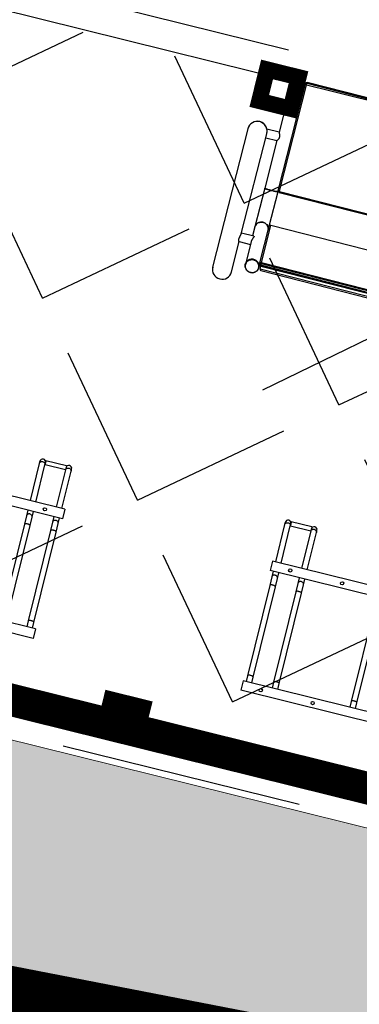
# Model space of a CAD drawing. Extents: x 88043 to 202646, y -79156 to -1177.
# Tile 25 of 54: x 155809 to 155913, y -38182 to -37878. Entities that reach past the tile are written whole.
import ezdxf

# ---------------------------------------------------------------- set-up
doc = ezdxf.new("R2010")
doc.units = ezdxf.units.DM
doc.header["$MEASUREMENT"] = 0
doc.linetypes.add('4004', pattern=[4, 3, -1])
doc.linetypes.add('DASHED2', pattern=[0.375, 0.25, -0.125])
doc.layers.get('0').update_dxf_attribs({"color": 11})
doc.layers.add('area', color=6, linetype='Continuous', plot=False)
for name, color, linetype in [('Budynki', 1, 'Continuous'), ('ci', 9, 'Continuous'), ('dim', 40, 'Continuous'), ('DROGI', 6, 'Continuous'), ('PROJEKTY', 1, 'Continuous')]:
    doc.layers.add(name, color=color, linetype=linetype)
doc.layers.add('sc', color=4, linetype='Continuous', lineweight=30)
doc.layers.add('ZIELEN', color=82, linetype='Continuous', lineweight=0)
doc.styles.add('romans', font='romans.shx', dxfattribs={"width": 0.8})
doc.dimstyles.new('SS', dxfattribs={"dimscale": 0.8, "dimtxt": 100, "dimasz": 40, "dimexe": 30, "dimexo": 200, "dimgap": 50, "dimtad": 1, "dimlfac": 0.01, "dimrnd": 0.01, "dimzin": 4, "dimdsep": 46, "dimtxsty": 'romans', "dimblk": 'ARCHTICK', "dimcen": 50, "dimclrd": 256, "dimclre": 256, "dimclrt": 3, "dimadec": 0, "dimazin": 0, "dimtfac": 1.2, "dimtmove": 2, "dimatfit": 3, "dimldrblk": 'ARCHTICK', "dimfxl": 1, "dimtolj": 1, "dimarcsym": 0})

# ---------------------------------------------------------------- blocks, each defined once
blk = doc.blocks.new('mroczocza')
at = {"layer": 'DROGI', "color": 8, "linetype": '4004'}
blk.add_line((63.35, -25.5, 153.681), (17.89, -14.23, 154.771), dxfattribs=at)
blk = doc.blocks.new('_ArchTick')
at = {"color": 0, "linetype": 'ByBlock', "const_width": 0.15}
blk.add_lwpolyline([(-0.5, -0.5), (0.5, 0.5)], dxfattribs=at)
blk = doc.blocks.new('*D41')
at = {"layer": 'Defpoints', "color": 0, "transparency": 16777216}
for p in [(155503.68, -37738.1), (155488.75, -37798.3), (156491.66, -38049.96)]:
    blk.add_point(p, dxfattribs=at)
at = {"layer": 'dim', "lineweight": -2, "transparency": 16777216}
for p, q in [((155527.25, -37643), (155509.45, -37714.8)), ((156507.29, -37986.9), (155503.68, -37738.1)), ((156530.16, -37894.66), (156513.07, -37963.6))]:
    blk.add_line(p, q, dxfattribs=at)
at = {"layer": 'dim', "lineweight": -2, "transparency": 16777216, "xscale": 32, "yscale": 32, "zscale": 32}
for p, rotation in [((155503.68, -37738.1), 166.0767433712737), ((156507.29, -37986.9), 346.0767433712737)]:
    blk.add_blockref('_ArchTick', p, dxfattribs=dict(at, rotation=rotation))
at = {"layer": 'dim', "color": 3, "transparency": 16777216, "insert": (156024.73, -37784.85), "char_height": 80, "attachment_point": 5, "rotation": 346.0767, "style": 'romans'}
blk.add_mtext('\\A1;10.34', dxfattribs=at)
blk = doc.blocks.new('st5')
at = {"color": 7, "linetype": 'Continuous', "lineweight": 25}
for p, q in [((-144, -3), (-144, 0)), ((-144, 0), (0, 0)), ((-144, -3), (0, -3)), ((-143.05, -3), (-143.05, -4.86)), ((-141.25, -4.86), (-141.25, -3)), ((-35.75, -3), (-35.75, -4.86)), ((-33.95, -4.86), (-33.95, -3)), ((-11.05, -3), (-11.05, -4.86)), ((-9.25, -4.86), (-9.25, -3)), ((-2.75, -3), (-2.75, -4.86)), ((-0.95, -4.86), (-0.95, -3)), ((0, -3), (0, 0)), ((-143.05, -4.86), (-143.05, -33.53)), ((-141.25, -33.53), (-141.25, -4.86)), ((-134.75, -4.86), (-134.75, -33.53)), ((-132.95, -33.53), (-132.95, -4.86)), ((-35.75, -4.86), (-35.75, -34.26)), ((-33.95, -34.26), (-33.95, -4.86)), ((-11.05, -4.86), (-11.05, -33.53)), ((-9.25, -33.53), (-9.25, -4.86)), ((-2.75, -4.86), (-2.75, -33.53)), ((-0.95, -33.53), (-0.95, -4.86)), ((-143.05, -33.53), (-143.05, -36.2)), ((-143.05, -36.2), (-143.05, -38)), ((-141.25, -36.2), (-141.25, -33.53)), ((-141.25, -38), (-141.25, -36.2)), ((-134.75, -33.53), (-134.75, -36.2)), ((-134.75, -36.2), (-134.75, -38)), ((-132.95, -36.2), (-132.95, -33.53)), ((-132.95, -38), (-132.95, -36.2)), ((-11.05, -33.53), (-11.05, -36.2)), ((-11.05, -36.2), (-11.05, -38)), ((-9.25, -36.2), (-9.25, -33.53)), ((-9.25, -38), (-9.25, -36.2)), ((-2.75, -33.53), (-2.75, -36.2)), ((-2.75, -36.2), (-2.75, -38)), ((-0.95, -36.2), (-0.95, -33.53)), ((-0.95, -38), (-0.95, -36.2)), ((-144, -41), (-144, -38)), ((-144, -38), (0, -38)), ((0, -41), (0, -38)), ((-144, -41), (0, -41)), ((-143.05, -41), (-143.05, -52.82)), ((-141.25, -52.82), (-141.25, -41)), ((-134.75, -41), (-134.75, -52.82)), ((-132.95, -52.82), (-132.95, -41)), ((-11.05, -41), (-11.05, -52.82)), ((-9.25, -52.82), (-9.25, -41)), ((-2.75, -41), (-2.75, -52.82)), ((-0.95, -52.82), (-0.95, -41)), ((-143.05, -52.82), (-143.05, -53.5)), ((-141.25, -53.29), (-141.25, -52.82)), ((-134.75, -52.9), (-141.25, -52.9)), ((-141.25, -54.1), (-141.25, -53.29)), ((-141.25, -54.1), (-134.75, -54.1)), ((-134.75, -52.82), (-134.75, -53.29)), ((-134.75, -54.1), (-134.75, -53.29)), ((-132.95, -53.5), (-132.95, -52.82)), ((-11.05, -52.82), (-11.05, -53.5)), ((-9.25, -53.29), (-9.25, -52.82)), ((-2.75, -52.9), (-9.25, -52.9)), ((-9.25, -54.1), (-9.25, -53.29)), ((-9.25, -54.1), (-2.75, -54.1)), ((-2.75, -52.82), (-2.75, -53.29)), ((-2.75, -54.1), (-2.75, -53.29)), ((-0.95, -53.5), (-0.95, -52.82))]:
    blk.add_line(p, q, dxfattribs=at)
at = {"color": 8, "linetype": 'Continuous', "lineweight": 25, "flags": 128}
for points in [[(-143.05, -4.86), (-143.03, -4.92), (-142.98, -4.98), (-142.89, -5.03), (-142.77, -5.08), (-142.63, -5.12), (-142.46, -5.14), (-142.29, -5.16), (-142.1, -5.16), (-141.92, -5.15), (-141.75, -5.13), (-141.6, -5.1), (-141.47, -5.06), (-141.36, -5.01), (-141.29, -4.95), (-141.25, -4.89), (-141.25, -4.86)], [(-35.75, -4.86), (-35.73, -4.92), (-35.68, -4.98), (-35.59, -5.03), (-35.47, -5.08), (-35.33, -5.12), (-35.16, -5.14), (-34.99, -5.16), (-34.8, -5.16), (-34.62, -5.15), (-34.45, -5.13), (-34.3, -5.1), (-34.17, -5.06), (-34.06, -5.01), (-33.99, -4.95), (-33.95, -4.89), (-33.95, -4.86)], [(-11.05, -4.86), (-11.03, -4.92), (-10.98, -4.98), (-10.89, -5.03), (-10.77, -5.08), (-10.63, -5.12), (-10.46, -5.14), (-10.29, -5.16), (-10.1, -5.16), (-9.92, -5.15), (-9.75, -5.13), (-9.6, -5.1), (-9.47, -5.06), (-9.36, -5.01), (-9.29, -4.95), (-9.25, -4.89), (-9.25, -4.86)], [(-2.75, -4.86), (-2.73, -4.92), (-2.68, -4.98), (-2.59, -5.03), (-2.47, -5.08), (-2.33, -5.12), (-2.16, -5.14), (-1.99, -5.16), (-1.8, -5.16), (-1.62, -5.15), (-1.45, -5.13), (-1.3, -5.1), (-1.17, -5.06), (-1.06, -5.01), (-0.99, -4.95), (-0.95, -4.89), (-0.95, -4.86)], [(-143.05, -33.53), (-143.03, -33.59), (-142.98, -33.65), (-142.89, -33.7), (-142.77, -33.75), (-142.63, -33.79), (-142.46, -33.82), (-142.29, -33.83), (-142.1, -33.84), (-141.92, -33.83), (-141.75, -33.81), (-141.6, -33.77), (-141.47, -33.73), (-141.36, -33.68), (-141.29, -33.62), (-141.25, -33.56), (-141.25, -33.53)], [(-143.05, -36.2), (-143.03, -36.36), (-142.98, -36.51), (-142.89, -36.65), (-142.77, -36.77), (-142.63, -36.86), (-142.46, -36.93), (-142.29, -36.97), (-142.1, -36.98), (-141.92, -36.96), (-141.75, -36.9), (-141.6, -36.82), (-141.47, -36.71), (-141.36, -36.58), (-141.29, -36.43), (-141.25, -36.28), (-141.25, -36.2)], [(-134.75, -33.53), (-134.73, -33.59), (-134.68, -33.65), (-134.59, -33.7), (-134.47, -33.75), (-134.33, -33.79), (-134.16, -33.82), (-133.99, -33.83), (-133.8, -33.84), (-133.62, -33.83), (-133.45, -33.81), (-133.3, -33.77), (-133.17, -33.73), (-133.06, -33.68), (-132.99, -33.62), (-132.95, -33.56), (-132.95, -33.53)], [(-134.75, -36.2), (-134.73, -36.36), (-134.68, -36.51), (-134.59, -36.65), (-134.47, -36.77), (-134.33, -36.86), (-134.16, -36.93), (-133.99, -36.97), (-133.8, -36.98), (-133.62, -36.96), (-133.45, -36.9), (-133.3, -36.82), (-133.17, -36.71), (-133.06, -36.58), (-132.99, -36.43), (-132.95, -36.28), (-132.95, -36.2)], [(-11.05, -33.53), (-11.03, -33.59), (-10.98, -33.65), (-10.89, -33.7), (-10.77, -33.75), (-10.63, -33.79), (-10.46, -33.82), (-10.29, -33.83), (-10.1, -33.84), (-9.92, -33.83), (-9.75, -33.81), (-9.6, -33.77), (-9.47, -33.73), (-9.36, -33.68), (-9.29, -33.62), (-9.25, -33.56), (-9.25, -33.53)], [(-11.05, -36.2), (-11.03, -36.36), (-10.98, -36.51), (-10.89, -36.65), (-10.77, -36.77), (-10.63, -36.86), (-10.46, -36.93), (-10.29, -36.97), (-10.1, -36.98), (-9.92, -36.96), (-9.75, -36.9), (-9.6, -36.82), (-9.47, -36.71), (-9.36, -36.58), (-9.29, -36.43), (-9.25, -36.28), (-9.25, -36.2)], [(-2.75, -33.53), (-2.73, -33.59), (-2.68, -33.65), (-2.59, -33.7), (-2.47, -33.75), (-2.33, -33.79), (-2.16, -33.82), (-1.99, -33.83), (-1.8, -33.84), (-1.62, -33.83), (-1.45, -33.81), (-1.3, -33.77), (-1.17, -33.73), (-1.06, -33.68), (-0.99, -33.62), (-0.95, -33.56), (-0.95, -33.53)], [(-2.75, -36.2), (-2.73, -36.36), (-2.68, -36.51), (-2.59, -36.65), (-2.47, -36.77), (-2.33, -36.86), (-2.16, -36.93), (-1.99, -36.97), (-1.8, -36.98), (-1.62, -36.96), (-1.45, -36.9), (-1.3, -36.82), (-1.17, -36.71), (-1.06, -36.58), (-0.99, -36.43), (-0.95, -36.28), (-0.95, -36.2)], [(-141.25, -52.82), (-141.25, -52.9), (-141.29, -53.05), (-141.36, -53.19), (-141.47, -53.32), (-141.6, -53.43), (-141.75, -53.52), (-141.92, -53.57), (-142.1, -53.6), (-142.29, -53.59), (-142.46, -53.55), (-142.63, -53.48), (-142.77, -53.38), (-142.89, -53.26), (-142.98, -53.12), (-143.03, -52.97), (-143.05, -52.82)], [(-132.95, -52.82), (-132.95, -52.9), (-132.99, -53.05), (-133.06, -53.19), (-133.17, -53.32), (-133.3, -53.43), (-133.45, -53.52), (-133.62, -53.57), (-133.8, -53.6), (-133.99, -53.59), (-134.16, -53.55), (-134.33, -53.48), (-134.47, -53.38), (-134.59, -53.26), (-134.68, -53.12), (-134.73, -52.97), (-134.75, -52.82)], [(-9.25, -52.82), (-9.25, -52.9), (-9.29, -53.05), (-9.36, -53.19), (-9.47, -53.32), (-9.6, -53.43), (-9.75, -53.52), (-9.92, -53.57), (-10.1, -53.6), (-10.29, -53.59), (-10.46, -53.55), (-10.63, -53.48), (-10.77, -53.38), (-10.89, -53.26), (-10.98, -53.12), (-11.03, -52.97), (-11.05, -52.82)], [(-0.95, -52.82), (-0.95, -52.9), (-0.99, -53.05), (-1.06, -53.19), (-1.17, -53.32), (-1.3, -53.43), (-1.45, -53.52), (-1.62, -53.57), (-1.8, -53.6), (-1.99, -53.59), (-2.16, -53.55), (-2.33, -53.48), (-2.47, -53.38), (-2.59, -53.26), (-2.68, -53.12), (-2.73, -52.97), (-2.75, -52.82)]]:
    blk.add_lwpolyline(points, dxfattribs=at)
at = {"color": 7, "linetype": 'Continuous', "lineweight": 25}
for centre in [(-22.5, -1.5), (-6, -1.5), (-138, -39.5), (-22.5, -39.5), (-6, -39.5)]:
    blk.add_circle(centre, 0.5, dxfattribs=at)
for centre in [(-142.15, -53.5), (-133.85, -53.5), (-10.15, -53.5), (-1.85, -53.5)]:
    blk.add_arc(centre, 0.9, 180, 0, dxfattribs=at)
blk = doc.blocks.new('wiata 25st')
at = {"layer": 'sc', "linetype": 'DASHED2', "ltscale": 300}
blk.add_lwpolyline([(0, 215), (1034, 215), (1034, -10), (0, -10)], close=True, dxfattribs=at)
at = {"layer": 'sc', "ltscale": 300, "const_width": 10}
for points in [[(0, 205), (0, 0), (1034, 0)], [(415, 0), (410, 0), (410, 5), (415, 5), (415, 0)]]:
    blk.add_lwpolyline(points, dxfattribs=at)
blk.add_lwpolyline([(415, 200), (410, 200), (410, 205), (415, 205)], close=True, dxfattribs=at)
at = {"layer": 'sc', "linetype": 'DASHED2', "ltscale": 300, "rotation": 180.0503022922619}
for p in [(235.55, 19.87), (445.55, 19.87)]:
    blk.add_blockref('st5', p, dxfattribs=at)
blk = doc.blocks.new('lawka')
at = {"linetype": 'Continuous', "lineweight": 25}
for p, q in [((116.05, 132.95), (-11.95, 41.01)), ((-11.93, 40.98), (116.08, 132.92)), ((116.26, 132.66), (-11.75, 40.73)), ((98.83, 120.58), (-11.95, 41.01)), ((8.25, 12.88), (136.26, 104.81)), ((8.41, 12.66), (136.74, 104.83)), ((142.89, 96.26), (14.56, 4.1)), ((142.58, 96.02), (14.57, 4.08)), ((21.44, -5.48), (149.44, 86.45)), ((149.66, 86.15), (21.65, -5.78)), ((21.88, -6.1), (149.89, 85.83)), ((21.99, -6.26), (149.84, 85.56)), ((150.46, 85.72), (22.25, -6.35)), ((150.99, 85), (22.78, -7.09)), ((23.25, -7.16), (151.27, 84.77)), ((-12.03, 40.43), (-12.05, 40.46)), ((7.85, 12.75), (-12.03, 40.43)), ((-11.93, 40.98), (-11.95, 41.01)), ((-11.95, 41.01), (-11.95, 41.01)), ((-11.75, 40.73), (-11.93, 40.98)), ((-11.77, 40.58), (8.1, 12.9)), ((-15.46, 37.92), (-15.22, 37.58)), ((-15.26, 37.97), (-15.28, 37.96)), ((-15.19, 37.57), (-15.01, 37.33)), ((-14.81, 37.05), (-5.82, 24.53)), ((-5.82, 24.53), (-8.95, 22.28)), ((-7.86, 21.28), (-7.9, 21.34)), ((10.65, -4.49), (-7.86, 21.29)), ((-7.14, 20.28), (-4.25, 22.35)), ((-4.25, 22.35), (4.55, 10.08)), ((-12.83, 17.87), (12.83, -17.87)), ((8, 12.55), (7.89, 12.71)), ((14.41, 3.62), (8, 12.55)), ((8.41, 12.66), (8.25, 12.88)), ((4.55, 10.08), (11.74, 0.07)), ((21.25, -5.9), (14.42, 3.6)), ((14.5, 3.99), (21.32, -5.51)), ((11.74, 0.07), (13.43, -2.27)), ((13.77, -2.03), (10.54, -4.34)), ((12.04, -6.58), (15, -4.46)), ((14.47, -3.73), (18.49, -9.32)), ((21.25, -5.9), (21.48, -6.22)), ((21.65, -5.78), (21.44, -5.48)), ((21.65, -5.78), (21.88, -6.1)), ((17.73, -14.35), (12.11, -6.53)), ((21.93, -6.85), (21.5, -6.25)), ((21.81, -6.34), (21.65, -6.45)), ((21.99, -6.26), (21.88, -6.1)), ((22.17, -7.15), (22.08, -7.03)), ((22.25, -6.35), (22.12, -6.17)), ((22.78, -7.09), (22.25, -6.35)), ((18.61, -9.52), (18.7, -9.64))]:
    blk.add_line(p, q, dxfattribs=at)
at = {"linetype": 'Continuous', "lineweight": 25, "flags": 128}
for points in [[(-12.04, 40.43), (-12.07, 40.43), (-12.14, 40.41), (-12.23, 40.37), (-12.35, 40.32), (-12.49, 40.24), (-12.65, 40.14), (-12.83, 40.03), (-13.03, 39.9), (-13.24, 39.77), (-13.46, 39.62), (-13.68, 39.46), (-13.91, 39.3), (-14.13, 39.14), (-14.34, 38.98), (-14.55, 38.82), (-14.74, 38.67), (-14.91, 38.53), (-15.07, 38.4), (-15.2, 38.28), (-15.3, 38.18), (-15.38, 38.1), (-15.43, 38.03), (-15.46, 37.99), (-15.46, 37.98)], [(-15.26, 38.01), (-15.14, 38.07), (-15, 38.15), (-14.83, 38.25), (-14.65, 38.36), (-14.45, 38.48), (-14.25, 38.62), (-14.03, 38.77), (-13.8, 38.93), (-13.58, 39.09), (-13.36, 39.25), (-13.14, 39.41), (-12.94, 39.57), (-12.75, 39.72), (-12.57, 39.86), (-12.42, 39.99), (-12.29, 40.11), (-12.18, 40.21), (-12.1, 40.29), (-12.05, 40.36), (-12.03, 40.4), (-12.03, 40.42)], [(-15.22, 37.58), (-15.19, 37.57), (-15.14, 37.58), (-15.06, 37.61), (-14.96, 37.66), (-14.83, 37.73), (-14.68, 37.81), (-14.51, 37.91), (-14.32, 38.03), (-14.12, 38.16), (-13.91, 38.3), (-13.69, 38.45), (-13.47, 38.61), (-13.25, 38.77), (-13.03, 38.93), (-12.82, 39.09), (-12.62, 39.24), (-12.43, 39.39), (-12.26, 39.53), (-12.11, 39.66), (-11.99, 39.77), (-11.89, 39.87), (-11.81, 39.95), (-11.76, 40.01), (-11.75, 40.04)], [(-11.99, 40.38), (-12, 40.38), (-12.03, 40.33), (-12.09, 40.25), (-12.18, 40.16), (-12.29, 40.06), (-12.43, 39.94), (-12.59, 39.8), (-12.77, 39.66), (-12.96, 39.51), (-13.17, 39.35), (-13.38, 39.19), (-13.6, 39.03), (-13.82, 38.87), (-14.05, 38.72), (-14.26, 38.57), (-14.47, 38.44), (-14.66, 38.31), (-14.84, 38.2), (-15, 38.11), (-15.1, 38.05)], [(-11.76, 40.05), (-11.76, 40.04), (-11.79, 39.98), (-11.85, 39.91), (-11.94, 39.82), (-12.05, 39.72), (-12.19, 39.6), (-12.35, 39.46), (-12.53, 39.32), (-12.72, 39.16), (-12.93, 39), (-13.15, 38.84), (-13.37, 38.68)], [(-12.03, 40.42), (-12.04, 40.43), (-12.04, 40.43)], [(-15.46, 37.98), (-15.45, 37.96), (-15.41, 37.96), (-15.4, 37.96)], [(-15.28, 37.96), (-15.35, 37.93), (-15.42, 37.92), (-15.45, 37.92), (-15.46, 37.92)], [(-15.4, 37.96), (-15.35, 37.98), (-15.26, 38.01)], [(-15.1, 38.05), (-15.14, 38.03), (-15.26, 37.97)], [(-13.37, 38.68), (-13.6, 38.52), (-13.82, 38.36), (-14.04, 38.22), (-14.25, 38.08), (-14.44, 37.96), (-14.62, 37.85), (-14.78, 37.76), (-14.92, 37.68), (-15.03, 37.63), (-15.12, 37.6), (-15.17, 37.58), (-15.2, 37.59)], [(4.55, 10.08), (4.58, 10.07), (4.64, 10.08), (4.73, 10.12), (4.84, 10.17), (4.98, 10.25), (5.14, 10.34), (5.31, 10.45), (5.51, 10.57), (5.72, 10.71), (5.93, 10.85), (6.16, 11.01), (6.38, 11.17), (6.61, 11.33), (6.83, 11.49), (7.03, 11.65), (7.23, 11.81), (7.41, 11.95), (7.57, 12.09), (7.71, 12.21), (7.82, 12.31), (7.91, 12.4), (7.97, 12.47), (8, 12.52), (8, 12.55), (8, 12.55)], [(8, 12.55), (8, 12.52), (7.97, 12.47), (7.91, 12.4), (7.82, 12.31), (7.71, 12.21), (7.57, 12.09), (7.41, 11.95), (7.23, 11.81), (7.03, 11.65), (6.83, 11.49), (6.61, 11.33), (6.38, 11.17)], [(6.38, 11.17), (6.16, 11.01), (5.93, 10.85), (5.72, 10.71), (5.51, 10.57), (5.31, 10.45), (5.14, 10.34), (4.98, 10.25), (4.84, 10.17), (4.73, 10.12), (4.64, 10.08), (4.58, 10.07), (4.55, 10.08)], [(11.74, 0.07), (11.61, 0.29), (11.5, 0.53), (11.43, 0.79), (11.39, 1.05), (11.39, 1.31), (11.42, 1.58), (11.49, 1.84), (11.6, 2.09), (11.73, 2.33), (11.9, 2.55), (12.09, 2.75), (12.3, 2.93), (12.54, 3.08), (12.79, 3.19), (13.05, 3.28), (13.32, 3.33), (13.59, 3.35), (13.86, 3.33), (14.12, 3.28), (14.37, 3.19), (14.61, 3.07), (14.83, 2.92), (15.02, 2.75), (15.1, 2.65)], [(12.3, 2.93), (12.09, 2.75), (11.9, 2.55), (11.73, 2.33), (11.6, 2.09), (11.49, 1.84), (11.42, 1.58), (11.39, 1.31), (11.39, 1.05), (11.43, 0.79), (11.5, 0.53), (11.61, 0.29), (11.74, 0.07)], [(21.65, -5.78), (21.59, -5.82), (21.52, -5.86), (21.46, -5.89), (21.4, -5.91), (21.35, -5.92), (21.3, -5.93), (21.27, -5.92), (21.25, -5.9)], [(22.08, -7.03), (21.92, -6.83), (21.73, -6.66), (21.52, -6.51), (21.28, -6.39), (21.04, -6.3), (20.78, -6.25), (20.51, -6.22), (20.25, -6.24), (19.98, -6.28), (19.72, -6.36), (19.47, -6.47), (19.23, -6.61), (19.02, -6.77), (18.82, -6.96), (18.65, -7.18), (18.51, -7.41), (18.4, -7.65), (18.32, -7.91), (18.27, -8.17), (18.26, -8.43), (18.28, -8.69), (18.33, -8.94), (18.42, -9.19), (18.54, -9.41), (18.61, -9.52)], [(18.7, -9.64), (18.56, -9.42), (18.46, -9.18), (18.38, -8.93), (18.35, -8.68), (18.34, -8.42), (18.37, -8.15), (18.44, -7.89), (18.53, -7.64), (18.66, -7.41), (18.82, -7.18), (19, -6.98), (19.21, -6.8), (19.43, -6.65), (19.68, -6.53), (19.93, -6.43), (20.2, -6.37), (20.46, -6.34), (20.73, -6.35), (20.99, -6.39), (21.25, -6.46), (21.49, -6.56), (21.71, -6.7), (21.91, -6.86), (22.09, -7.04), (22.24, -7.25), (22.36, -7.48), (22.45, -7.72), (22.5, -7.98), (22.52, -8.24), (22.51, -8.5), (22.46, -8.76), (22.38, -9.02), (22.27, -9.26), (22.13, -9.49), (21.96, -9.7), (21.76, -9.89), (21.55, -10.06), (21.31, -10.2), (21.06, -10.31), (20.8, -10.39), (20.53, -10.43), (20.27, -10.44), (20, -10.42), (19.74, -10.36), (19.49, -10.28), (19.26, -10.16), (19.05, -10.01), (18.86, -9.84), (18.7, -9.64)], [(18.73, -9.63), (18.89, -9.83), (19.08, -10), (19.3, -10.15), (19.53, -10.27), (19.78, -10.35), (20.04, -10.41), (20.31, -10.42), (20.58, -10.41), (20.85, -10.36), (21.11, -10.27), (21.36, -10.15), (21.59, -10.01), (21.81, -9.83), (22, -9.64), (22.16, -9.42), (22.29, -9.18), (22.39, -8.93), (22.46, -8.67), (22.5, -8.4), (22.5, -8.14), (22.46, -7.88), (22.39, -7.63), (22.28, -7.39), (22.15, -7.17), (21.98, -6.97), (21.79, -6.8), (21.58, -6.65), (21.34, -6.53), (21.09, -6.45), (20.83, -6.39), (20.56, -6.38), (20.29, -6.39), (20.03, -6.44), (19.76, -6.53), (19.52, -6.65), (19.28, -6.79), (19.07, -6.97), (18.88, -7.17), (18.72, -7.38), (18.58, -7.62), (18.48, -7.87), (18.41, -8.13), (18.38, -8.4), (18.38, -8.66), (18.41, -8.92), (18.49, -9.17), (18.59, -9.41), (18.73, -9.63)], [(21.48, -6.22), (21.5, -6.24), (21.53, -6.25), (21.58, -6.25), (21.63, -6.23), (21.69, -6.21), (21.75, -6.18), (21.82, -6.14), (21.88, -6.1)]]:
    blk.add_lwpolyline(points, dxfattribs=at)
at = {"linetype": 'Continuous', "lineweight": 25}
for centre, radius, start, end in [((-11.72, 40.69), 0.399, 125.5757, 215.5753), ((-11.7, 40.66), 0.399, 125.5757, 215.5753), ((-12.33, 41.22), 0.854, 290.8888, 310.5186), ((-11.69, 40.64), 0.11, 125.5757, 215.5753), ((-16.44, 36.09), 1.89, 30.4061, 40.9163), ((-10.38, 19.63), 3.01, 61.6968, 215.6848), ((-10.38, 19.63), 3.01, 125.6848, 215.6848), ((-10.38, 19.63), 3.01, 61.6968, 125.6848), ((7.54, 13.55), 0.854, 290.8888, 310.5186), ((8.17, 12.99), 0.399, 215.7942, 305.7938), ((8.19, 12.97), 0.11, 215.7942, 305.7938), ((13.56, 1.28), 2.07, 41.5278, 127.3233), ((14.66, 3.76), 0.282, 123.9593, 213.8485), ((21.48, -5.75), 0.282, 123.9593, 213.8485), ((15.28, -16.11), 3.01, 215.6848, 35.6848), ((15.28, -16.11), 3.02, 305.6848, 35.6848), ((15.28, -16.11), 3.02, 215.6848, 305.6848)]:
    blk.add_arc(centre, radius, start, end, dxfattribs=at)
for centre, start_param, end_param in [((22.57, -5.91), 5.226051, 5.67232), ((22.57, -5.91), 5.226051, 5.67232), ((23.09, -6.64), 5.67232, 6.894051), ((23.09, -6.64), 5.67232, 6.894051)]:
    blk.add_ellipse(centre, major_axis=(-0.098, -0.594), ratio=0.700208, start_param=start_param, end_param=end_param, dxfattribs=at)
for points, knots in [([(-14.81, 37.05), (-14.81, 37.05), (-14.81, 37.05), (-14.83, 37.08), (-14.85, 37.11), (-14.88, 37.16), (-14.9, 37.18), (-14.91, 37.2)], [0, 0, 0, 0, 0.210126, 0.420239, 0.630743, 0.84172, 1, 1, 1, 1]), ([(-5.82, 24.53), (-5.82, 24.52), (-5.81, 24.52), (-5.78, 24.5), (-5.71, 24.46), (-5.61, 24.41), (-5.49, 24.35), (-5.35, 24.27), (-5.18, 24.17), (-5, 24.05), (-4.84, 23.92), (-4.7, 23.78), (-4.58, 23.63), (-4.47, 23.47), (-4.4, 23.31), (-4.34, 23.15), (-4.3, 22.99), (-4.26, 22.82), (-4.25, 22.66), (-4.24, 22.52), (-4.24, 22.41), (-4.24, 22.36), (-4.25, 22.35), (-4.25, 22.35)], [0, 0, 0, 0, 0.018662, 0.066457, 0.112789, 0.160338, 0.209427, 0.259595, 0.316095, 0.374116, 0.420106, 0.46731, 0.513366, 0.561113, 0.602449, 0.644748, 0.691371, 0.738915, 0.795435, 0.853486, 0.911294, 0.971378, 1, 1, 1, 1]), ([(-7.9, 21.34), (-7.95, 21.41), (-8.01, 21.48), (-8.09, 21.59), (-8.12, 21.62), (-8.18, 21.68), (-8.21, 21.72), (-8.27, 21.78), (-8.3, 21.8), (-8.36, 21.86), (-8.39, 21.89), (-8.47, 21.96), (-8.53, 22.01), (-8.61, 22.07), (-8.64, 22.09), (-8.69, 22.12), (-8.71, 22.14), (-8.76, 22.17), (-8.78, 22.18), (-8.82, 22.2), (-8.83, 22.21), (-8.88, 22.24), (-8.91, 22.26), (-8.94, 22.27), (-8.94, 22.28), (-8.95, 22.28), (-8.95, 22.28), (-8.95, 22.28)], [0, 0, 0, 0, 0.125, 0.125, 0.1875, 0.1875, 0.25, 0.25, 0.3125, 0.3125, 0.375, 0.375, 0.5, 0.5, 0.5625, 0.5625, 0.625, 0.625, 0.6875, 0.6875, 0.75, 0.75, 0.875, 0.875, 0.9375, 0.9375, 1, 1, 1, 1]), ([(14.56, 4.1), (14.54, 4.09), (14.5, 4.05), (14.44, 3.99), (14.39, 3.91), (14.37, 3.84), (14.36, 3.75), (14.38, 3.67), (14.41, 3.62), (14.42, 3.6)], [0, 0, 0, 0, 0.096991, 0.295392, 0.435797, 0.570034, 0.715663, 0.867633, 1, 1, 1, 1]), ([(13.77, -2.03), (13.78, -2.02), (13.8, -2.01), (13.84, -2.03), (13.88, -2.08), (13.91, -2.16), (13.94, -2.26), (13.97, -2.39), (14.01, -2.54), (14.05, -2.73), (14.11, -2.94), (14.18, -3.16), (14.26, -3.37), (14.36, -3.55), (14.43, -3.68), (14.47, -3.73), (14.48, -3.74)], [0, 0, 0, 0, 0.068832, 0.139462, 0.208364, 0.279465, 0.34579, 0.413552, 0.490946, 0.56991, 0.662235, 0.757284, 0.83393, 0.912701, 0.98941, 1, 1, 1, 1]), ([(12.04, -6.57), (12.03, -6.58), (12.01, -6.59), (11.94, -6.59), (11.86, -6.55), (11.75, -6.48), (11.63, -6.38), (11.51, -6.24), (11.4, -6.09), (11.3, -5.91), (11.21, -5.73), (11.12, -5.54), (11.03, -5.34), (10.95, -5.14), (10.87, -4.94), (10.79, -4.76), (10.72, -4.61), (10.67, -4.51), (10.64, -4.48), (10.64, -4.47)], [0, 0, 0, 0, 0.047596, 0.10997, 0.174005, 0.238817, 0.305736, 0.366642, 0.429619, 0.486054, 0.544051, 0.602098, 0.661572, 0.724654, 0.789464, 0.854034, 0.920737, 0.981028, 1, 1, 1, 1]), ([(21.48, -6.22), (21.5, -6.25), (21.54, -6.29), (21.61, -6.33), (21.69, -6.35), (21.76, -6.35), (21.84, -6.34), (21.92, -6.31), (21.97, -6.27), (21.99, -6.26)], [0, 0, 0, 0, 0.160165, 0.305218, 0.43653, 0.561901, 0.690384, 0.837444, 1, 1, 1, 1]), ([(21.86, -6.76), (21.86, -6.76), (21.86, -6.76), (21.88, -6.78), (21.9, -6.81), (21.92, -6.84), (21.93, -6.85)], [0, 0, 0, 0, 0.187423, 0.463234, 0.739682, 1, 1, 1, 1]), ([(18.49, -9.32), (18.49, -9.32), (18.47, -9.3), (18.45, -9.27), (18.44, -9.24), (18.43, -9.23), (18.43, -9.23), (18.43, -9.23)], [0, 0, 0, 0, 0.083132, 0.358203, 0.633573, 0.909769, 1, 1, 1, 1])]:
    blk.add_open_spline(points, degree=3, knots=knots, dxfattribs=at)

msp = doc.modelspace()

# ---------------------------------------------------------------- hatches: boundary and pattern name
at = {"layer": 'PROJEKTY', "ltscale": 100}
h = msp.add_hatch(dxfattribs=at)
h.set_pattern_fill('ANGLE', color=256, scale=250, angle=25.22344)
h.set_pattern_definition([(25.22344, (944.06, -876.446), (-29.297772, 62.19488), [50, -18.75]), (115.22344, (944.06, -876.446), (-62.19488, -29.297772), [50, -18.75])])
h.paths.add_polyline_path([(155439.479, -37997.289), (155488.721, -37798.291), (157520.473, -38301.053), (157471.23, -38500.051)])
at = {"layer": 'ZIELEN', "linetype": 'Continuous', "transparency": 33554483}
h = msp.add_hatch(color=256, dxfattribs=at)
h.paths.add_polyline_path([(161756.539, -31778.097), (162254.92, -31341.639), (162301.92, -31197.639), (162070.92, -30648.639), (161584.92, -30508.639), (161551.686, -30629.487), (161398.436, -30584.279), (161460.446, -30383.419), (161311.789, -30341.001), (161030.92, -31300.639), (160844.587, -31245.714), (160594.92, -32076.639), (161576.42, -32373.539)], flags=17)
h.paths.add_polyline_path([(161477.92, -32540.639), (161202.318, -32456.244), (161019.92, -33044.639), (161290.92, -33131.639)], flags=17)
h.paths.add_polyline_path([(155266.92, -32682.639), (155390.92, -32616.639), (156741.967, -33018.653), (156781.92, -32888.639), (156000.939, -32649.433), (155114.92, -32382.639), (155305.92, -31751.639), (154204.92, -31418.639), (154351.92, -30944.639), (154334.92, -30934.639), (154074.92, -31302.639), (154037.92, -31392.639), (153761.92, -32234.639)], flags=17)
h.paths.add_polyline_path([(160488.92, -35827.639), (160856.92, -34580.639), (159925.92, -34504.639), (159607.114, -35561.686)], flags=17)
h.paths.add_polyline_path([(158098.898, -36275.929), (158127.92, -36179.639), (155037.92, -35234.639), (155003.92, -35358.639)], flags=17)
h.paths.add_polyline_path([(160937.92, -38951.639), (160975.92, -38819.639), (160058.92, -38543.639), (160111.92, -38372.639), (154636.12, -36749.039), (154494.92, -37211.639), (154512.92, -37282.639), (154540.92, -37331.639), (154579.92, -37357.639), (154639.056, -37373.409)])
h.paths.add_polyline_path([(159654.92, -36266.639), (159571.92, -36240.639), (159446.534, -36663.939), (159529.92, -36688.639)], flags=17)
h.paths.add_polyline_path([(162015.92, -36853.639), (162213.897, -36911.716), (161669.02, -38767.939), (162023.42, -38870.089), (161839.92, -38557.639), (162854.92, -35099.639), (162842.92, -35088.639), (162654.734, -35033.709), (162638.92, -35106.639), (162534.92, -35080.639)])
h.paths.add_polyline_path([(162953.92, -34122.439), (162733.92, -34858.639), (163067.92, -34950.639), (163151.92, -34897.639)], flags=17)
h.paths.add_polyline_path([(161630.92, -33584.639), (161614.92, -33643.639), (162933.52, -34042.439), (162915.92, -33973.639)], flags=17)
h.paths.add_polyline_path([(161412.612, -33581.549), (161428.852, -33525.619), (161122.92, -33433.639), (161103.92, -33491.639)], flags=17)
h.paths.add_polyline_path([(155823.568, -34566.964), (155616.508, -35243.197), (156587.92, -35540.639), (157243.212, -33381.537), (156266.92, -33092.639), (155835.92, -34526.639), (155791.722, -34513.717), (155787.641, -34527.482), (155823.572, -34527.482), (155823.572, -34566.964)], flags=17)
h.paths.add_polyline_path([(155219.883, -35054.852), (155598.027, -35162.921), (155219.663, -35050.767), (155199.92, -35115.639)], flags=17)
h.paths.add_polyline_path([(157204.92, -33012.639), (156933.206, -32936.719), (156895.649, -33065.574), (157300.92, -33184.639), (157710.92, -31818.639), (157582.92, -31773.639)], flags=17)
h.paths.add_polyline_path([(153954.79, -34337.902), (154075.134, -33943.885), (155807.618, -34460.088), (155807.784, -34459.53), (154071.879, -33942.89)], flags=17)
h.paths.add_polyline_path([(153135.292, -34863.683), (153344.056, -34156.87), (153134.604, -34863.48)], flags=17)
h.paths.add_polyline_path([(156382.979, -29553.606), (156075.952, -29464.698), (156172.911, -29130.847), (156483.076, -29220.927)], flags=16)
h.paths.add_polyline_path([(155764.92, -30222.639), (155797.225, -30117.733), (156909.261, -30457.521), (157012.072, -30121.863), (156744.012, -30041.526), (157554.366, -27300.904), (161830.863, -28555.874), (161990.92, -28571.639), (162716.92, -28785.639), (163418.901, -28991.057), (163584.92, -29039.639), (163354.92, -29820.639), (163100.516, -30684.506), (163307.92, -30723.639), (163166.92, -31461.639), (163212.92, -31497.639), (163053.92, -32000.639), (162932.92, -32385.639), (162593.92, -32597.639), (162152.92, -32453.639), (161970.575, -32106.983), (161861.92, -32464.639), (161689.284, -32409.633), (161443.92, -33180.639), (161516.92, -33384.639), (163050.833, -33849.232), (163152.496, -34248.96), (164175.92, -28356.639), (156696.92, -26154.639), (155954.92, -28819.639), (154662.117, -28456.694), (154520.92, -28959.639), (153878.92, -28779.639), (150980.92, -38556.639), (150977.55, -38571.589), (151508.92, -38315.639), (151508.92, -38172.639), (152639.92, -34421.639), (152599.92, -34032.639), (152555.92, -34017.639), (153540.92, -30748.639), (153757.92, -30809.639), (153832.22, -30555.839), (153403.756, -30427.695), (153447.754, -30277.427), (153886.32, -30405.839), (154569.92, -29854.639), (154587.12, -29859.936), (154736.72, -29322.139), (154752.92, -29326.639), (154888.298, -28841.133), (155471.52, -29003.739), (155307.92, -29584.639), (154935.92, -29476.639), (154813.02, -29929.539)])
h.paths.add_polyline_path([(154690.221, -37660.788), (154704.323, -37603.729), (154866.338, -37643.815), (154852.086, -37701.333)])
h.paths.add_polyline_path([(158056.927, -35728.641), (158155.92, -35403.639), (157286.92, -35142.639), (157458.92, -34563.639), (157085.92, -34453.639), (156816.92, -35351.639)])
h.paths.add_polyline_path([(154281.577, -37554.268), (154296.868, -37497.516), (154458.01, -37540.977), (154442.56, -37598.185)])
h.paths.add_polyline_path([(157307.981, -30209.026), (157206.92, -30549.639), (157880.92, -30759.639), (157632.92, -31606.639), (157906.92, -31685.639), (158313.92, -31391.639), (159890.92, -31864.639), (160060.92, -31772.639), (160256.92, -31829.639), (160345.92, -32003.639), (160443.92, -32032.639), (160688.043, -31199.831)])
h.paths.add_polyline_path([(155424.979, -38006.063), (155477.322, -37794.535), (154541.92, -37562.639), (154196.92, -37469.639), (154038.92, -37425.639), (153973.92, -37427.639), (153902.92, -37447.639), (153825.92, -37501.639), (153787.92, -37559.639), (153583.92, -38244.639), (153688.273, -38283.534), (161026.92, -39707.639), (162001.919, -39578.952), (162014.92, -39540.639), (162028.92, -39441.639), (162014.42, -39096.139), (161445.42, -38929.639), (161387.62, -39110.839), (161211.92, -39223.639), (159087.559, -38689.558), (157532.12, -38303.94), (157479.997, -38514.582)])

# ---------------------------------------------------------------- linework, layer by layer
at = {"layer": 'ci', "color": 222, "linetype": 'DASHED2', "ltscale": 600, "const_width": 30}
msp.add_lwpolyline([(151047.973, -37975.463), (151438.402, -37795.912), (152254.216, -37985.335), (153451.892, -37728.336), (161042.791, -39201.391), (162479.455, -39015.037)], dxfattribs=at)
at = {"layer": 'sc'}
msp.add_lwpolyline([(156049.856, -37911.867), (155883.476, -37992.527)], dxfattribs=at)
at = {"layer": 'ZIELEN'}
msp.add_lwpolyline([(155477.322, -37794.535), (155424.979, -38006.063), (157479.997, -38514.582), (157532.12, -38303.94)], dxfattribs=at)

# ---------------------------------------------------------------- block references
at = {"layer": 'area', "xscale": 100, "yscale": 100, "zscale": 100}
msp.add_blockref('mroczocza', (152752.92, -36139.639), dxfattribs=at)
at = {"layer": 'Budynki', "rotation": 310.020858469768}
msp.add_blockref('lawka', (155873.573, -37933.316), dxfattribs=at)
at = {"layer": 'sc', "rotation": 346.101216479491}
msp.add_blockref('wiata 25st', (155439.51, -37997.297), dxfattribs=at)

# ---------------------------------------------------------------- dimensions: what is measured, and where the dimension line sits
at = {"layer": 'dim'}
dim = msp.add_linear_dim(base=(155503.677, -37738.097), p1=(156491.661, -38049.956), p2=(155488.753, -37798.299), angle=166.07674, dimstyle='SS', dxfattribs=at)
dim.commit()
dim.dimension.update_dxf_attribs({"geometry": '*D41', "text_midpoint": (156024.735, -37784.848)})

doc.saveas('drawing.dxf')
